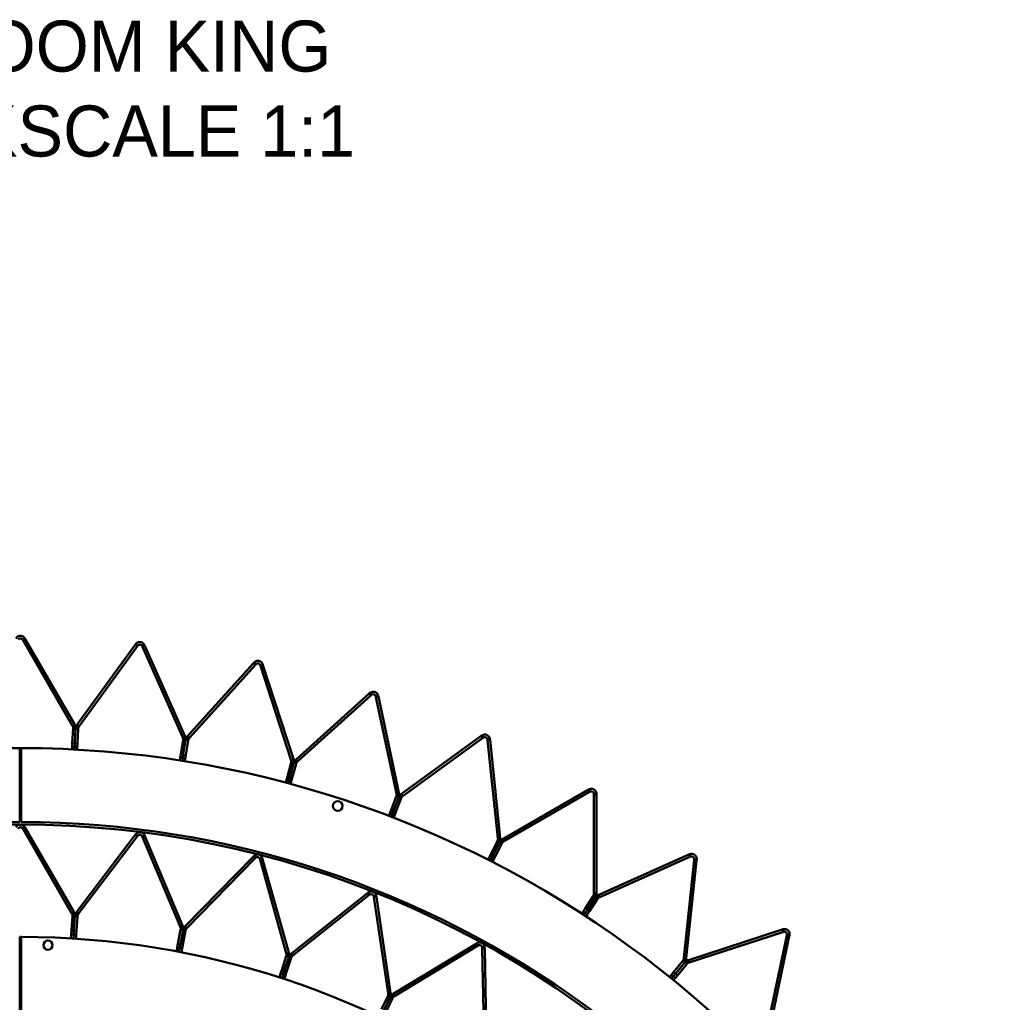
# Model space of a CAD drawing. Header units: millimetres. Extents: x 317 to 1217, y 559 to 3427.
# Tile 17 of 23: x 767 to 1153, y 1314 to 1699. Entities that reach past the tile are written whole.
import ezdxf

# ---------------------------------------------------------------- set-up
doc = ezdxf.new("R2010")
doc.units = ezdxf.units.MM
for name, color, linetype, lineweight in [('Symbol (ISO)', 7, 'Continuous', 25), ('Visible (ISO)', 7, 'Continuous', 50), ('Visible Narrow (ISO)', 7, 'Continuous', 35)]:
    doc.layers.add(name, color=color, linetype=linetype, lineweight=lineweight)
doc.styles.add('Note Text (ISO)', font='tahoma.ttf')

msp = doc.modelspace()

# ---------------------------------------------------------------- linework, layer by layer
at = {"layer": 'Visible (ISO)'}
for p, q in [((768.21, 1456.58), (767.83, 1456.36)), ((767.83, 1456.36), (768, 1456.07)), ((787.29, 1422.67), (768, 1456.07)), ((768.7, 1456.86), (768.21, 1456.58)), ((768.87, 1456.57), (768.7, 1456.86)), ((768.87, 1456.57), (788.15, 1423.17)), ((789.26, 1423.11), (811.93, 1454.31)), ((812.74, 1453.73), (790.07, 1422.53)), ((812.13, 1454.59), (811.93, 1454.31)), ((812.13, 1454.59), (812.58, 1454.26)), ((812.58, 1454.26), (812.94, 1454)), ((812.74, 1453.73), (812.94, 1454)), ((815.06, 1454), (814.66, 1453.82)), ((814.66, 1453.82), (814.8, 1453.51)), ((830.48, 1418.28), (814.8, 1453.51)), ((815.57, 1454.23), (815.06, 1454)), ((815.71, 1453.92), (815.57, 1454.23)), ((815.71, 1453.92), (831.4, 1418.69)), ((832.49, 1418.51), (858.3, 1447.17)), ((858.52, 1447.42), (858.3, 1447.17)), ((858.52, 1447.42), (858.94, 1447.05)), ((858.94, 1447.05), (859.27, 1446.75)), ((859.04, 1446.5), (833.23, 1417.84)), ((859.04, 1446.5), (859.27, 1446.75)), ((861.38, 1446.53), (860.96, 1446.39)), ((860.96, 1446.39), (861.06, 1446.07)), ((872.98, 1409.39), (861.06, 1446.07)), ((861.91, 1446.7), (861.38, 1446.53)), ((862.02, 1446.38), (861.91, 1446.7)), ((862.02, 1446.38), (873.93, 1409.7)), ((903.91, 1435.45), (903.66, 1435.22)), ((903.91, 1435.45), (904.29, 1435.03)), ((875, 1409.42), (903.66, 1435.22)), ((904.33, 1434.48), (875.67, 1408.67)), ((904.29, 1435.03), (904.58, 1434.71)), ((904.33, 1434.48), (904.58, 1434.71)), ((906.66, 1434.26), (906.23, 1434.17)), ((906.23, 1434.17), (906.3, 1433.84)), ((914.32, 1396.12), (906.3, 1433.84)), ((907.21, 1434.38), (906.66, 1434.26)), ((907.28, 1434.05), (907.21, 1434.38)), ((907.28, 1434.05), (915.3, 1396.32)), ((787.29, 1422.67), (787.5, 1422.3)), ((787.32, 1415.82), (787.62, 1421.52)), ((787.88, 1422.52), (787.5, 1422.3)), ((787.63, 1421.75), (787.62, 1421.52)), ((788.07, 1421.73), (787.63, 1421.75)), ((788.36, 1422.8), (787.88, 1422.52)), ((788.63, 1421.7), (788.07, 1421.73)), ((788.36, 1422.8), (788.15, 1423.17)), ((788.62, 1421.46), (788.32, 1415.76)), ((788.32, 1415.76), (788.62, 1421.46)), ((788.62, 1421.46), (788.63, 1421.7)), ((788.63, 1421.7), (788.62, 1421.46)), ((788.63, 1421.7), (789.19, 1421.67)), ((789.26, 1423.11), (789.01, 1422.77)), ((789.01, 1422.77), (789.46, 1422.44)), ((789.19, 1421.67), (789.63, 1421.65)), ((789.62, 1421.41), (789.32, 1415.71)), ((789.46, 1422.44), (789.82, 1422.18)), ((789.62, 1421.41), (789.63, 1421.65)), ((789.82, 1422.18), (790.07, 1422.53)), ((829.8, 1411.46), (830.69, 1417.09)), ((830.48, 1418.28), (830.65, 1417.89)), ((831.06, 1418.07), (830.65, 1417.89)), ((830.73, 1417.33), (830.69, 1417.09)), ((831.16, 1417.26), (830.73, 1417.33)), ((830.79, 1411.3), (831.68, 1416.94)), ((831.68, 1416.94), (830.79, 1411.3)), ((831.57, 1418.3), (831.06, 1418.07)), ((831.72, 1417.17), (831.16, 1417.26)), ((831.57, 1418.3), (831.4, 1418.69)), ((831.72, 1417.17), (831.68, 1416.94)), ((831.68, 1416.94), (831.72, 1417.17)), ((831.72, 1417.17), (832.27, 1417.08)), ((832.67, 1416.78), (831.77, 1411.14)), ((832.49, 1418.51), (832.21, 1418.2)), ((832.21, 1418.2), (832.62, 1417.82)), ((832.27, 1417.08), (832.7, 1417.01)), ((832.62, 1417.82), (832.95, 1417.53)), ((832.67, 1416.78), (832.7, 1417.01)), ((832.95, 1417.53), (833.23, 1417.84)), ((916.33, 1395.93), (947.53, 1418.6)), ((948.12, 1417.79), (916.92, 1395.12)), ((947.81, 1418.79), (947.53, 1418.6)), ((947.81, 1418.79), (948.14, 1418.34)), ((948.12, 1417.79), (948.39, 1417.99)), ((948.14, 1418.34), (948.39, 1417.99)), ((950.41, 1417.33), (949.98, 1417.28)), ((949.98, 1417.28), (950.01, 1416.94)), ((954.04, 1378.59), (950.01, 1416.94)), ((950.97, 1417.39), (950.41, 1417.33)), ((951.01, 1417.05), (950.97, 1417.39)), ((951.01, 1417.05), (955.04, 1378.69)), ((766.72, 1384.86), (766.7, 1413.86)), ((767.24, 1413.86), (767.22, 1384.86)), ((787.19, 1413.36), (787.24, 1414.35)), ((787.24, 1414.35), (787.32, 1415.82)), ((787.24, 1414.35), (788.24, 1414.3)), ((788.24, 1414.3), (788.19, 1413.31)), ((788.24, 1414.3), (788.19, 1413.31)), ((788.32, 1415.76), (788.24, 1414.3)), ((788.24, 1414.3), (788.32, 1415.76)), ((788.24, 1414.3), (789.24, 1414.25)), ((789.19, 1413.26), (789.24, 1414.25)), ((789.32, 1415.71), (789.24, 1414.25)), ((829.41, 1409.03), (829.57, 1410.01)), ((829.57, 1410.01), (829.8, 1411.46)), ((829.57, 1410.01), (830.56, 1409.85)), ((830.56, 1409.85), (830.4, 1408.87)), ((830.56, 1409.85), (830.4, 1408.87)), ((830.56, 1409.85), (830.79, 1411.3)), ((830.79, 1411.3), (830.56, 1409.85)), ((830.56, 1409.85), (831.55, 1409.7)), ((831.39, 1408.71), (831.55, 1409.7)), ((831.77, 1411.14), (831.55, 1409.7)), ((872.98, 1409.39), (873.11, 1408.99)), ((873.13, 1408.42), (873.07, 1408.19)), ((873.53, 1409.13), (873.11, 1408.99)), ((873.55, 1408.31), (873.13, 1408.42)), ((874.06, 1409.3), (873.53, 1409.13)), ((874.06, 1409.3), (873.93, 1409.7)), ((875, 1409.42), (874.69, 1409.13)), ((874.69, 1409.13), (875.06, 1408.72)), ((875.06, 1408.72), (875.36, 1408.39)), ((875.36, 1408.39), (875.67, 1408.67)), ((871.59, 1402.68), (873.07, 1408.19)), ((872.56, 1402.42), (874.03, 1407.94)), ((874.03, 1407.94), (872.56, 1402.42)), ((875, 1407.68), (873.52, 1402.16)), ((874.09, 1408.16), (873.55, 1408.31)), ((874.09, 1408.16), (874.03, 1407.94)), ((874.03, 1407.94), (874.09, 1408.16)), ((874.09, 1408.16), (874.63, 1408.02)), ((874.63, 1408.02), (875.06, 1407.9)), ((875, 1407.68), (875.06, 1407.9)), ((870.95, 1400.31), (871.21, 1401.27)), ((871.21, 1401.27), (871.59, 1402.68)), ((871.21, 1401.27), (872.18, 1401.01)), ((872.18, 1401.01), (871.92, 1400.05)), ((872.18, 1401.01), (871.92, 1400.05)), ((872.18, 1401.01), (872.56, 1402.42)), ((872.56, 1402.42), (872.18, 1401.01)), ((872.18, 1401.01), (873.14, 1400.75)), ((872.88, 1399.79), (873.14, 1400.75)), ((873.52, 1402.16), (873.14, 1400.75)), ((956.03, 1378.19), (989.42, 1397.47)), ((989.72, 1397.64), (989.42, 1397.47)), ((989.72, 1397.64), (990, 1397.16)), ((989.92, 1396.61), (990.22, 1396.78)), ((990, 1397.16), (990.22, 1396.78)), ((912.23, 1389.59), (914.28, 1394.91)), ((913.17, 1389.23), (915.21, 1394.56)), ((915.21, 1394.56), (913.17, 1389.23)), ((916.15, 1394.2), (914.1, 1388.87)), ((914.36, 1395.13), (914.28, 1394.91)), ((914.32, 1396.12), (914.41, 1395.7)), ((914.77, 1394.98), (914.36, 1395.13)), ((914.84, 1395.79), (914.41, 1395.7)), ((915.3, 1394.78), (914.77, 1394.98)), ((915.39, 1395.91), (914.84, 1395.79)), ((915.3, 1394.78), (915.21, 1394.56)), ((915.21, 1394.56), (915.3, 1394.78)), ((915.39, 1395.91), (915.3, 1396.32)), ((915.3, 1394.78), (915.82, 1394.57)), ((915.82, 1394.57), (916.23, 1394.42)), ((916.33, 1395.93), (915.99, 1395.68)), ((915.99, 1395.68), (916.32, 1395.22)), ((916.15, 1394.2), (916.23, 1394.42)), ((916.32, 1395.22), (916.58, 1394.87)), ((916.58, 1394.87), (916.92, 1395.12)), ((989.92, 1396.61), (956.53, 1377.32)), ((992.16, 1395.91), (991.72, 1395.91)), ((991.72, 1395.91), (991.72, 1395.57)), ((991.72, 1357.01), (991.72, 1395.57)), ((992.72, 1395.91), (992.16, 1395.91)), ((992.72, 1395.57), (992.72, 1395.91)), ((992.72, 1395.57), (992.72, 1357.01)), ((911.71, 1388.22), (912.23, 1389.59)), ((912.64, 1387.86), (913.17, 1389.23)), ((913.17, 1389.23), (912.64, 1387.86)), ((911.35, 1387.29), (911.71, 1388.22)), ((911.71, 1388.22), (912.64, 1387.86)), ((912.64, 1387.86), (912.29, 1386.93)), ((912.64, 1387.86), (912.29, 1386.93)), ((912.64, 1387.86), (913.58, 1387.5)), ((913.22, 1386.57), (913.58, 1387.5)), ((914.1, 1388.87), (913.58, 1387.5)), ((768.21, 1382.58), (767.83, 1382.36)), ((767.83, 1382.36), (768, 1382.07)), ((787.02, 1349.13), (768, 1382.07)), ((768.7, 1382.86), (768.21, 1382.58)), ((768.87, 1382.57), (768.7, 1382.86)), ((768.87, 1382.57), (787.89, 1349.63)), ((788.99, 1349.56), (811.98, 1379.86)), ((812.78, 1379.25), (789.78, 1348.96)), ((812.19, 1380.13), (811.98, 1379.86)), ((812.19, 1380.13), (812.63, 1379.79)), ((812.63, 1379.79), (812.98, 1379.52)), ((812.78, 1379.25), (812.98, 1379.52)), ((815.11, 1379.48), (814.7, 1379.31)), ((814.7, 1379.31), (814.83, 1378.99)), ((829.57, 1343.93), (814.83, 1378.99)), ((815.62, 1379.69), (815.11, 1379.48)), ((815.76, 1379.38), (815.62, 1379.69)), ((815.76, 1379.38), (830.49, 1344.32)), ((953.98, 1377.61), (953.88, 1377.4)), ((954.38, 1377.41), (953.98, 1377.61)), ((954.04, 1378.59), (954.09, 1378.17)), ((954.53, 1378.21), (954.09, 1378.17)), ((955.08, 1378.27), (954.53, 1378.21)), ((955.08, 1378.27), (955.04, 1378.69)), ((956.03, 1378.19), (955.66, 1377.98)), ((955.66, 1377.98), (955.94, 1377.49)), ((955.94, 1377.49), (956.16, 1377.11)), ((951.29, 1372.31), (953.88, 1377.4)), ((952.18, 1371.86), (954.77, 1376.94)), ((954.77, 1376.94), (952.18, 1371.86)), ((955.66, 1376.49), (953.07, 1371.4)), ((954.88, 1377.15), (954.38, 1377.41)), ((954.88, 1377.15), (954.77, 1376.94)), ((954.77, 1376.94), (954.88, 1377.15)), ((954.88, 1377.15), (955.37, 1376.9)), ((955.37, 1376.9), (955.77, 1376.7)), ((955.66, 1376.49), (955.77, 1376.7)), ((956.16, 1377.11), (956.53, 1377.32)), ((831.58, 1344.11), (858.19, 1371.29)), ((858.9, 1370.59), (832.29, 1343.41)), ((858.42, 1371.53), (858.19, 1371.29)), ((858.42, 1371.53), (858.82, 1371.14)), ((858.82, 1371.14), (859.14, 1370.83)), ((858.9, 1370.59), (859.14, 1370.83)), ((861.24, 1370.52), (860.82, 1370.4)), ((860.82, 1370.4), (860.91, 1370.07)), ((871.14, 1333.44), (860.91, 1370.07)), ((861.78, 1370.67), (861.24, 1370.52)), ((861.87, 1370.34), (861.78, 1370.67)), ((861.87, 1370.34), (872.1, 1333.71)), ((950.17, 1370.12), (950.62, 1371.01)), ((950.62, 1371.01), (951.29, 1372.31)), ((950.62, 1371.01), (951.51, 1370.55)), ((951.51, 1370.55), (951.06, 1369.67)), ((951.51, 1370.55), (951.06, 1369.67)), ((951.51, 1370.55), (952.18, 1371.86)), ((952.18, 1371.86), (951.51, 1370.55)), ((951.51, 1370.55), (952.4, 1370.1)), ((951.95, 1369.21), (952.4, 1370.1)), ((953.07, 1371.4), (952.4, 1370.1)), ((993.65, 1356.4), (1028.88, 1372.09)), ((1029.29, 1371.18), (994.05, 1355.49)), ((1026.93, 1331.6), (1030.96, 1369.96)), ((1031.96, 1369.85), (1027.92, 1331.5)), ((1029.19, 1372.23), (1028.88, 1372.09)), ((1029.19, 1372.23), (1029.42, 1371.72)), ((1029.29, 1371.18), (1029.59, 1371.31)), ((1029.42, 1371.72), (1029.59, 1371.31)), ((1031, 1370.3), (1030.96, 1369.96)), ((1031.43, 1370.25), (1031, 1370.3)), ((1031.99, 1370.19), (1031.43, 1370.25)), ((1031.96, 1369.85), (1031.99, 1370.19)), ((873.15, 1333.37), (902.95, 1356.99)), ((903.57, 1356.21), (873.77, 1332.58)), ((903.22, 1357.2), (902.95, 1356.99)), ((903.22, 1357.2), (903.57, 1356.76)), ((903.57, 1356.76), (903.84, 1356.42)), ((903.57, 1356.21), (903.84, 1356.42)), ((905.89, 1355.85), (905.45, 1355.78)), ((905.45, 1355.78), (905.5, 1355.44)), ((911.06, 1317.82), (905.5, 1355.44)), ((906.44, 1355.93), (905.89, 1355.85)), ((906.49, 1355.59), (906.44, 1355.93)), ((906.49, 1355.59), (912.05, 1317.97)), ((988.32, 1351.05), (991.43, 1355.84)), ((989.16, 1350.51), (992.27, 1355.29)), ((992.27, 1355.29), (989.16, 1350.51)), ((993.11, 1354.75), (990, 1349.96)), ((991.56, 1356.04), (991.43, 1355.84)), ((991.93, 1355.8), (991.56, 1356.04)), ((991.72, 1357.01), (991.72, 1356.58)), ((992.16, 1356.58), (991.72, 1356.58)), ((992.4, 1355.49), (991.93, 1355.8)), ((992.72, 1356.58), (992.16, 1356.58)), ((992.4, 1355.49), (992.27, 1355.29)), ((992.27, 1355.29), (992.4, 1355.49)), ((992.4, 1355.49), (992.86, 1355.19)), ((992.72, 1356.58), (992.72, 1357.01)), ((992.86, 1355.19), (993.23, 1354.95)), ((993.11, 1354.75), (993.23, 1354.95)), ((993.65, 1356.4), (993.26, 1356.23)), ((993.26, 1356.23), (993.49, 1355.72)), ((993.49, 1355.72), (993.67, 1355.32)), ((993.67, 1355.32), (994.05, 1355.49)), ((987.52, 1349.82), (988.32, 1351.05)), ((988.36, 1349.28), (989.16, 1350.51)), ((989.16, 1350.51), (988.36, 1349.28)), ((786.98, 1342.31), (787.34, 1348.02)), ((787.02, 1349.13), (787.22, 1348.79)), ((787.6, 1349.01), (787.22, 1348.79)), ((787.35, 1348.23), (787.34, 1348.02)), ((787.79, 1348.2), (787.35, 1348.23)), ((788.08, 1349.29), (787.6, 1349.01)), ((788.35, 1348.17), (787.79, 1348.2)), ((788.08, 1349.29), (787.89, 1349.63)), ((788.33, 1347.96), (787.97, 1342.25)), ((787.97, 1342.25), (788.33, 1347.96)), ((788.33, 1347.96), (788.35, 1348.17)), ((788.35, 1348.17), (788.33, 1347.96)), ((788.35, 1348.17), (788.91, 1348.13)), ((788.99, 1349.56), (788.75, 1349.25)), ((788.75, 1349.25), (789.2, 1348.91)), ((788.91, 1348.13), (789.34, 1348.1)), ((789.33, 1347.89), (788.97, 1342.18)), ((789.2, 1348.91), (789.55, 1348.65)), ((789.33, 1347.89), (789.34, 1348.1)), ((789.55, 1348.65), (789.78, 1348.96)), ((986.98, 1348.99), (987.52, 1349.82)), ((987.52, 1349.82), (988.36, 1349.28)), ((988.36, 1349.28), (987.82, 1348.45)), ((988.36, 1349.28), (987.82, 1348.45)), ((988.36, 1349.28), (989.2, 1348.74)), ((988.66, 1347.9), (989.2, 1348.74)), ((990, 1349.96), (989.2, 1348.74)), ((828.67, 1337.17), (829.74, 1342.79)), ((829.57, 1343.93), (829.72, 1343.57)), ((830.13, 1343.74), (829.72, 1343.57)), ((829.78, 1343), (829.74, 1342.79)), ((830.22, 1342.91), (829.78, 1343)), ((830.65, 1343.96), (830.13, 1343.74)), ((830.77, 1342.81), (830.22, 1342.91)), ((830.65, 1343.96), (830.49, 1344.32)), ((830.77, 1342.81), (830.73, 1342.6)), ((830.73, 1342.6), (830.77, 1342.81)), ((830.77, 1342.81), (831.32, 1342.7)), ((831.58, 1344.11), (831.3, 1343.83)), ((831.3, 1343.83), (831.7, 1343.44)), ((831.7, 1343.44), (832.02, 1343.13)), ((832.02, 1343.13), (832.29, 1343.41)), ((1065.79, 1342.82), (1065.46, 1342.72)), ((1065.79, 1342.82), (1065.96, 1342.29)), ((766.72, 1310.86), (766.69, 1339.86)), ((767.24, 1339.86), (767.22, 1310.86)), ((786.78, 1339.27), (786.88, 1340.85)), ((786.88, 1340.85), (786.98, 1342.31)), ((786.88, 1340.85), (787.88, 1340.79)), ((787.88, 1340.79), (787.78, 1339.21)), ((787.88, 1340.79), (787.78, 1339.21)), ((787.97, 1342.25), (787.88, 1340.79)), ((787.88, 1340.79), (787.97, 1342.25)), ((787.88, 1340.79), (788.88, 1340.72)), ((788.78, 1339.15), (788.88, 1340.72)), ((788.97, 1342.18), (788.88, 1340.72)), ((829.65, 1336.98), (830.73, 1342.6)), ((830.73, 1342.6), (829.65, 1336.98)), ((831.71, 1342.41), (830.64, 1336.79)), ((831.32, 1342.7), (831.75, 1342.62)), ((831.71, 1342.41), (831.75, 1342.62)), ((1028.79, 1330.8), (1065.46, 1342.72)), ((1065.77, 1341.77), (1029.09, 1329.85)), ((1059.29, 1302.66), (1067.31, 1340.38)), ((1068.29, 1340.17), (1060.27, 1302.45)), ((1065.77, 1341.77), (1066.09, 1341.87)), ((1065.96, 1342.29), (1066.09, 1341.87)), ((1067.38, 1340.71), (1067.31, 1340.38)), ((1067.81, 1340.62), (1067.38, 1340.71)), ((1068.36, 1340.51), (1067.81, 1340.62)), ((1068.29, 1340.17), (1068.36, 1340.51)), ((828.1, 1334.18), (828.4, 1335.73)), ((828.4, 1335.73), (828.67, 1337.17)), ((828.4, 1335.73), (829.38, 1335.54)), ((829.38, 1335.54), (829.08, 1333.99)), ((829.38, 1335.54), (829.08, 1333.99)), ((829.38, 1335.54), (829.65, 1336.98)), ((829.65, 1336.98), (829.38, 1335.54)), ((829.38, 1335.54), (830.36, 1335.36)), ((830.07, 1333.8), (830.36, 1335.36)), ((830.64, 1336.79), (830.36, 1335.36)), ((913.04, 1317.5), (945.57, 1337.2)), ((946.09, 1336.34), (913.56, 1316.64)), ((945.87, 1337.38), (945.57, 1337.2)), ((945.87, 1337.38), (946.16, 1336.9)), ((946.09, 1336.34), (946.38, 1336.52)), ((946.16, 1336.9), (946.38, 1336.52)), ((948.34, 1335.7), (947.9, 1335.69)), ((947.9, 1335.69), (947.91, 1335.34)), ((948.71, 1297.32), (947.91, 1335.34)), ((948.9, 1335.71), (948.34, 1335.7)), ((948.91, 1335.37), (948.9, 1335.71)), ((948.91, 1335.37), (949.71, 1297.34)), ((869.4, 1326.84), (871.16, 1332.28)), ((870.35, 1326.53), (872.12, 1331.97)), ((872.12, 1331.97), (870.35, 1326.53)), ((871.14, 1333.44), (871.24, 1333.06)), ((871.23, 1332.48), (871.16, 1332.28)), ((871.65, 1332.35), (871.23, 1332.48)), ((871.67, 1333.18), (871.24, 1333.06)), ((873.07, 1331.67), (871.3, 1326.22)), ((872.18, 1332.18), (871.65, 1332.35)), ((872.2, 1333.33), (871.67, 1333.18)), ((872.2, 1333.33), (872.1, 1333.71)), ((872.18, 1332.18), (872.12, 1331.97)), ((872.12, 1331.97), (872.18, 1332.18)), ((872.18, 1332.18), (872.71, 1332)), ((872.71, 1332), (873.13, 1331.87)), ((873.15, 1333.37), (872.84, 1333.12)), ((872.84, 1333.12), (873.19, 1332.69)), ((873.07, 1331.67), (873.13, 1331.87)), ((873.19, 1332.69), (873.46, 1332.34)), ((873.46, 1332.34), (873.77, 1332.58)), ((1026.93, 1331.6), (1026.89, 1331.18)), ((1027.32, 1331.14), (1026.89, 1331.18)), ((1027.88, 1331.08), (1027.92, 1331.5)), ((1022.93, 1326.04), (1026.52, 1330.47)), ((1023.7, 1325.41), (1027.3, 1329.84)), ((1027.3, 1329.84), (1023.7, 1325.41)), ((1028.07, 1329.21), (1024.48, 1324.78)), ((1026.67, 1330.66), (1026.52, 1330.47)), ((1027.01, 1330.38), (1026.67, 1330.66)), ((1027.44, 1330.03), (1027.01, 1330.38)), ((1027.44, 1330.03), (1027.3, 1329.84)), ((1027.3, 1329.84), (1027.44, 1330.03)), ((1027.88, 1331.08), (1027.32, 1331.14)), ((1027.44, 1330.03), (1027.88, 1329.67)), ((1027.88, 1329.67), (1028.22, 1329.4)), ((1028.07, 1329.21), (1028.22, 1329.4)), ((1028.79, 1330.8), (1028.38, 1330.67)), ((1028.38, 1330.67), (1028.55, 1330.14)), ((1028.55, 1330.14), (1028.69, 1329.72)), ((1028.69, 1329.72), (1029.09, 1329.85)), ((868.46, 1323.95), (868.94, 1325.45)), ((868.94, 1325.45), (869.4, 1326.84)), ((868.94, 1325.45), (869.89, 1325.14)), ((869.89, 1325.14), (869.41, 1323.64)), ((869.89, 1325.14), (869.41, 1323.64)), ((869.89, 1325.14), (870.35, 1326.53)), ((870.35, 1326.53), (869.89, 1325.14)), ((869.89, 1325.14), (870.85, 1324.83)), ((870.36, 1323.33), (870.85, 1324.83)), ((871.3, 1326.22), (870.85, 1324.83)), ((1021.38, 1324.13), (1022.01, 1324.9)), ((1022.01, 1324.9), (1022.93, 1326.04)), ((1022.01, 1324.9), (1022.78, 1324.27)), ((1022.78, 1324.27), (1022.16, 1323.5)), ((1022.78, 1324.27), (1022.16, 1323.5)), ((1022.78, 1324.27), (1023.7, 1325.41)), ((1023.7, 1325.41), (1022.78, 1324.27)), ((1022.78, 1324.27), (1023.56, 1323.64)), ((1022.93, 1322.87), (1023.56, 1323.64)), ((1024.48, 1324.78), (1023.56, 1323.64)), ((908.5, 1311.49), (910.94, 1316.67)), ((909.41, 1311.07), (911.85, 1316.24)), ((911.85, 1316.24), (909.41, 1311.07)), ((912.75, 1315.82), (910.31, 1310.64)), ((911.03, 1316.86), (910.94, 1316.67)), ((911.43, 1316.67), (911.03, 1316.86)), ((911.06, 1317.82), (911.11, 1317.43)), ((911.55, 1317.5), (911.11, 1317.43)), ((911.93, 1316.44), (911.43, 1316.67)), ((912.1, 1317.58), (911.55, 1317.5)), ((911.93, 1316.44), (911.85, 1316.24)), ((911.85, 1316.24), (911.93, 1316.44)), ((911.93, 1316.44), (912.44, 1316.2)), ((912.1, 1317.58), (912.05, 1317.97)), ((912.44, 1316.2), (912.84, 1316.01)), ((913.04, 1317.5), (912.71, 1317.29)), ((912.71, 1317.29), (913, 1316.82)), ((912.75, 1315.82), (912.84, 1316.01)), ((913, 1316.82), (913.23, 1316.44)), ((913.23, 1316.44), (913.56, 1316.64))]:
    msp.add_line(p, q, dxfattribs=at)
for centre, radius in [((891.35, 1391.16), 1.9), ((766.97, 1008.36), 375.5), ((777.77, 1336.61), 1.8)]:
    msp.add_circle(centre, radius, dxfattribs=at)
for centre, radius, start, end in [((766.97, 1008.36), 405.5, 90.038, 161.962), ((766.97, 1008.36), 405.5, 89.962, 90.038), ((766.97, 1008.36), 405.5, 18.038, 89.962), ((766.97, 1398.86), 4.16, 86.3926, 93.6074), ((766.97, 1398.86), 3.69, 85.927, 94.073), ((766.97, 1398.86), 2, 82.5127, 97.4873), ((766.97, 1398.86), 1.7, 81.1885, 98.8115), ((766.97, 1398.86), 1.7, 261.2646, 278.7354), ((766.97, 1398.86), 2, 262.5888, 277.4112), ((766.97, 1398.86), 3.69, 266.0031, 273.9969), ((766.97, 1398.86), 4.16, 266.4687, 273.5313), ((766.97, 1008.36), 376.5, 90.038, 161.962), ((766.97, 1008.36), 376.5, 18.038, 89.962), ((766.97, 1008.36), 331.5, 89.9526, 90.0474), ((766.97, 1008.36), 331.5, 18.0474, 89.9526), ((766.97, 1324.86), 4.16, 86.352, 93.648), ((766.97, 1324.86), 3.68, 85.8822, 94.1178), ((766.97, 1324.86), 2, 82.4377, 97.5623), ((766.97, 1324.86), 1.7, 81.1017, 98.8983), ((766.97, 1324.86), 1.7, 261.1964, 278.8036), ((766.97, 1324.86), 2, 262.5324, 277.4676), ((766.97, 1324.86), 3.68, 265.9769, 274.0231), ((766.97, 1324.86), 4.16, 266.4467, 273.5533)]:
    msp.add_arc(centre, radius, start, end, dxfattribs=at)
for points, knots in [([(765.24, 1456.86), (765.43, 1457.21), (765.85, 1457.63), (766.43, 1457.79), (766.97, 1457.94), (767.61, 1457.83), (768.05, 1457.54), (768.36, 1457.35), (768.57, 1457.09), (768.7, 1456.86)], [1.110722, 1.110722, 1.110722, 1.110722, 1.765936, 1.765936, 1.765936, 2.391441, 2.391441, 2.391441, 2.818928, 2.818928, 2.818928, 2.818928]), ([(767.83, 1456.36), (767.72, 1456.57), (767.43, 1456.82), (767.08, 1456.86), (766.72, 1456.9), (766.36, 1456.71), (766.19, 1456.49), (766.15, 1456.45), (766.13, 1456.41), (766.1, 1456.36)], [-2.818928, -2.818928, -2.818928, -2.818928, -2.042925, -2.042925, -2.042925, -1.265434, -1.265434, -1.265434, -1.110722, -1.110722, -1.110722, -1.110722]), ([(812.13, 1454.59), (812.36, 1454.91), (812.82, 1455.28), (813.41, 1455.38), (813.97, 1455.48), (814.59, 1455.3), (815, 1454.97), (815.28, 1454.74), (815.47, 1454.46), (815.57, 1454.23)], [1.110722, 1.110722, 1.110722, 1.110722, 1.765936, 1.765936, 1.765936, 2.391441, 2.391441, 2.391441, 2.818928, 2.818928, 2.818928, 2.818928]), ([(814.66, 1453.82), (814.56, 1454.04), (814.31, 1454.31), (813.96, 1454.39), (813.61, 1454.47), (813.23, 1454.31), (813.03, 1454.12), (813, 1454.08), (812.96, 1454.04), (812.94, 1454)], [-2.818928, -2.818928, -2.818928, -2.818928, -2.042925, -2.042925, -2.042925, -1.265434, -1.265434, -1.265434, -1.110722, -1.110722, -1.110722, -1.110722]), ([(858.52, 1447.42), (858.79, 1447.72), (859.28, 1448.04), (859.88, 1448.08), (860.44, 1448.12), (861.05, 1447.87), (861.42, 1447.5), (861.68, 1447.25), (861.83, 1446.95), (861.91, 1446.7)], [1.110722, 1.110722, 1.110722, 1.110722, 1.765936, 1.765936, 1.765936, 2.391441, 2.391441, 2.391441, 2.818928, 2.818928, 2.818928, 2.818928]), ([(860.96, 1446.39), (860.89, 1446.62), (860.66, 1446.92), (860.32, 1447.04), (859.98, 1447.15), (859.59, 1447.03), (859.38, 1446.86), (859.33, 1446.83), (859.3, 1446.79), (859.27, 1446.75)], [-2.818928, -2.818928, -2.818928, -2.818928, -2.042925, -2.042925, -2.042925, -1.265434, -1.265434, -1.265434, -1.110722, -1.110722, -1.110722, -1.110722]), ([(903.91, 1435.45), (904.21, 1435.72), (904.74, 1435.98), (905.33, 1435.96), (905.9, 1435.94), (906.47, 1435.63), (906.81, 1435.22), (907.03, 1434.94), (907.16, 1434.63), (907.21, 1434.38)], [1.110722, 1.110722, 1.110722, 1.110722, 1.765936, 1.765936, 1.765936, 2.391441, 2.391441, 2.391441, 2.818928, 2.818928, 2.818928, 2.818928]), ([(906.23, 1434.17), (906.18, 1434.4), (905.99, 1434.73), (905.66, 1434.87), (905.34, 1435.02), (904.94, 1434.95), (904.7, 1434.8), (904.66, 1434.77), (904.62, 1434.74), (904.58, 1434.71)], [-2.818928, -2.818928, -2.818928, -2.818928, -2.042925, -2.042925, -2.042925, -1.265434, -1.265434, -1.265434, -1.110722, -1.110722, -1.110722, -1.110722]), ([(947.81, 1418.79), (948.13, 1419.03), (948.68, 1419.24), (949.27, 1419.16), (949.83, 1419.07), (950.37, 1418.71), (950.66, 1418.27), (950.86, 1417.97), (950.94, 1417.64), (950.97, 1417.39)], [1.110722, 1.110722, 1.110722, 1.110722, 1.765936, 1.765936, 1.765936, 2.391441, 2.391441, 2.391441, 2.818928, 2.818928, 2.818928, 2.818928]), ([(949.98, 1417.28), (949.95, 1417.52), (949.8, 1417.86), (949.49, 1418.04), (949.18, 1418.22), (948.77, 1418.19), (948.52, 1418.07), (948.48, 1418.04), (948.43, 1418.01), (948.39, 1417.99)], [-2.818928, -2.818928, -2.818928, -2.818928, -2.042925, -2.042925, -2.042925, -1.265434, -1.265434, -1.265434, -1.110722, -1.110722, -1.110722, -1.110722]), ([(989.72, 1397.64), (990.06, 1397.84), (990.63, 1398), (991.21, 1397.85), (991.76, 1397.71), (992.26, 1397.29), (992.5, 1396.82), (992.66, 1396.5), (992.72, 1396.17), (992.72, 1395.91)], [1.110722, 1.110722, 1.110722, 1.110722, 1.765936, 1.765936, 1.765936, 2.391441, 2.391441, 2.391441, 2.818928, 2.818928, 2.818928, 2.818928]), ([(991.72, 1395.91), (991.72, 1396.15), (991.6, 1396.51), (991.31, 1396.72), (991.02, 1396.93), (990.61, 1396.94), (990.36, 1396.84), (990.3, 1396.82), (990.26, 1396.8), (990.22, 1396.78)], [-2.818928, -2.818928, -2.818928, -2.818928, -2.042925, -2.042925, -2.042925, -1.265434, -1.265434, -1.265434, -1.110722, -1.110722, -1.110722, -1.110722]), ([(765.24, 1382.86), (765.43, 1383.21), (765.85, 1383.63), (766.43, 1383.79), (766.97, 1383.94), (767.61, 1383.83), (768.05, 1383.54), (768.36, 1383.35), (768.57, 1383.09), (768.7, 1382.86)], [1.106512, 1.106512, 1.106512, 1.106512, 1.761726, 1.761726, 1.761726, 2.387231, 2.387231, 2.387231, 2.814719, 2.814719, 2.814719, 2.814719]), ([(767.83, 1382.36), (767.72, 1382.57), (767.43, 1382.82), (767.08, 1382.86), (766.72, 1382.9), (766.36, 1382.71), (766.19, 1382.49), (766.15, 1382.45), (766.13, 1382.41), (766.1, 1382.36)], [-2.814719, -2.814719, -2.814719, -2.814719, -2.038715, -2.038715, -2.038715, -1.261225, -1.261225, -1.261225, -1.106512, -1.106512, -1.106512, -1.106512]), ([(812.19, 1380.13), (812.43, 1380.45), (812.9, 1380.81), (813.48, 1380.9), (814.04, 1380.98), (814.67, 1380.79), (815.07, 1380.45), (815.34, 1380.22), (815.52, 1379.93), (815.62, 1379.69)], [1.106512, 1.106512, 1.106512, 1.106512, 1.761726, 1.761726, 1.761726, 2.387231, 2.387231, 2.387231, 2.814719, 2.814719, 2.814719, 2.814719]), ([(814.7, 1379.31), (814.61, 1379.52), (814.36, 1379.81), (814.01, 1379.89), (813.66, 1379.98), (813.28, 1379.83), (813.08, 1379.64), (813.05, 1379.6), (813.01, 1379.56), (812.98, 1379.52)], [-2.814719, -2.814719, -2.814719, -2.814719, -2.038715, -2.038715, -2.038715, -1.261225, -1.261225, -1.261225, -1.106512, -1.106512, -1.106512, -1.106512]), ([(858.42, 1371.53), (858.7, 1371.81), (859.21, 1372.12), (859.81, 1372.13), (860.37, 1372.14), (860.97, 1371.87), (861.32, 1371.49), (861.57, 1371.22), (861.71, 1370.92), (861.78, 1370.67)], [1.106512, 1.106512, 1.106512, 1.106512, 1.761726, 1.761726, 1.761726, 2.387231, 2.387231, 2.387231, 2.814719, 2.814719, 2.814719, 2.814719]), ([(860.82, 1370.4), (860.75, 1370.63), (860.54, 1370.94), (860.21, 1371.07), (859.87, 1371.19), (859.47, 1371.1), (859.25, 1370.93), (859.21, 1370.9), (859.17, 1370.86), (859.14, 1370.83)], [-2.814719, -2.814719, -2.814719, -2.814719, -2.038715, -2.038715, -2.038715, -1.261225, -1.261225, -1.261225, -1.106512, -1.106512, -1.106512, -1.106512]), ([(1029.19, 1372.23), (1029.55, 1372.39), (1030.14, 1372.48), (1030.69, 1372.28), (1031.23, 1372.08), (1031.68, 1371.61), (1031.87, 1371.12), (1032, 1370.78), (1032.02, 1370.45), (1031.99, 1370.19)], [1.110722, 1.110722, 1.110722, 1.110722, 1.765936, 1.765936, 1.765936, 2.391441, 2.391441, 2.391441, 2.818928, 2.818928, 2.818928, 2.818928]), ([(1031, 1370.3), (1031.02, 1370.53), (1030.94, 1370.9), (1030.67, 1371.14), (1030.41, 1371.38), (1030, 1371.44), (1029.74, 1371.36), (1029.69, 1371.35), (1029.64, 1371.33), (1029.59, 1371.31)], [-2.818928, -2.818928, -2.818928, -2.818928, -2.042925, -2.042925, -2.042925, -1.265434, -1.265434, -1.265434, -1.110722, -1.110722, -1.110722, -1.110722]), ([(903.22, 1357.2), (903.53, 1357.45), (904.08, 1357.69), (904.67, 1357.63), (905.23, 1357.57), (905.79, 1357.23), (906.09, 1356.8), (906.3, 1356.5), (906.4, 1356.19), (906.44, 1355.93)], [1.106512, 1.106512, 1.106512, 1.106512, 1.761726, 1.761726, 1.761726, 2.387231, 2.387231, 2.387231, 2.814719, 2.814719, 2.814719, 2.814719]), ([(905.45, 1355.78), (905.42, 1356.02), (905.25, 1356.35), (904.93, 1356.52), (904.61, 1356.69), (904.21, 1356.64), (903.97, 1356.51), (903.92, 1356.48), (903.88, 1356.45), (903.84, 1356.42)], [-2.814719, -2.814719, -2.814719, -2.814719, -2.038715, -2.038715, -2.038715, -1.261225, -1.261225, -1.261225, -1.106512, -1.106512, -1.106512, -1.106512]), ([(1065.79, 1342.82), (1066.16, 1342.95), (1066.76, 1342.98), (1067.29, 1342.72), (1067.8, 1342.46), (1068.2, 1341.95), (1068.33, 1341.44), (1068.43, 1341.09), (1068.41, 1340.76), (1068.36, 1340.51)], [1.110722, 1.110722, 1.110722, 1.110722, 1.765936, 1.765936, 1.765936, 2.391441, 2.391441, 2.391441, 2.818928, 2.818928, 2.818928, 2.818928]), ([(1067.38, 1340.71), (1067.43, 1340.94), (1067.39, 1341.32), (1067.15, 1341.59), (1066.91, 1341.86), (1066.52, 1341.95), (1066.24, 1341.91), (1066.19, 1341.9), (1066.14, 1341.89), (1066.09, 1341.87)], [-2.818928, -2.818928, -2.818928, -2.818928, -2.042925, -2.042925, -2.042925, -1.265434, -1.265434, -1.265434, -1.110722, -1.110722, -1.110722, -1.110722]), ([(945.87, 1337.38), (946.21, 1337.58), (946.78, 1337.75), (947.36, 1337.61), (947.91, 1337.48), (948.41, 1337.08), (948.66, 1336.61), (948.83, 1336.3), (948.9, 1335.97), (948.9, 1335.71)], [1.106512, 1.106512, 1.106512, 1.106512, 1.761726, 1.761726, 1.761726, 2.387231, 2.387231, 2.387231, 2.814719, 2.814719, 2.814719, 2.814719]), ([(947.9, 1335.69), (947.9, 1335.92), (947.77, 1336.28), (947.48, 1336.48), (947.18, 1336.69), (946.78, 1336.69), (946.52, 1336.59), (946.47, 1336.57), (946.42, 1336.54), (946.38, 1336.52)], [-2.814719, -2.814719, -2.814719, -2.814719, -2.038715, -2.038715, -2.038715, -1.261225, -1.261225, -1.261225, -1.106512, -1.106512, -1.106512, -1.106512])]:
    msp.add_open_spline(points, degree=3, knots=knots, dxfattribs=at)
for points in [[(787.63, 1421.75), (787.64, 1421.93), (787.6, 1422.13), (787.5, 1422.3)], [(788.36, 1422.8), (788.57, 1422.45), (788.65, 1422.05), (788.63, 1421.7)], [(788.63, 1421.7), (788.65, 1422.05), (788.77, 1422.44), (789.01, 1422.77)], [(789.82, 1422.18), (789.7, 1422.02), (789.64, 1421.82), (789.63, 1421.65)], [(830.73, 1417.33), (830.76, 1417.5), (830.74, 1417.7), (830.65, 1417.89)], [(831.57, 1418.3), (831.74, 1417.92), (831.77, 1417.52), (831.72, 1417.17)], [(831.72, 1417.17), (831.77, 1417.52), (831.93, 1417.89), (832.21, 1418.2)], [(832.95, 1417.53), (832.81, 1417.37), (832.73, 1417.19), (832.7, 1417.01)], [(873.13, 1408.42), (873.17, 1408.59), (873.18, 1408.79), (873.11, 1408.99)], [(874.06, 1409.3), (874.19, 1408.91), (874.19, 1408.51), (874.09, 1408.16)], [(874.09, 1408.16), (874.19, 1408.51), (874.38, 1408.86), (874.69, 1409.13)], [(875.36, 1408.39), (875.2, 1408.25), (875.11, 1408.08), (875.06, 1407.9)], [(914.36, 1395.13), (914.43, 1395.3), (914.45, 1395.5), (914.41, 1395.7)], [(915.39, 1395.91), (915.47, 1395.51), (915.42, 1395.11), (915.3, 1394.78)], [(915.3, 1394.78), (915.42, 1395.11), (915.66, 1395.44), (915.99, 1395.68)], [(916.58, 1394.87), (916.41, 1394.75), (916.29, 1394.58), (916.23, 1394.42)], [(953.98, 1377.61), (954.07, 1377.77), (954.11, 1377.96), (954.09, 1378.17)], [(955.08, 1378.27), (955.13, 1377.86), (955.04, 1377.47), (954.88, 1377.15)], [(954.88, 1377.15), (955.04, 1377.47), (955.3, 1377.77), (955.66, 1377.98)], [(956.16, 1377.11), (955.98, 1377.01), (955.85, 1376.86), (955.77, 1376.7)], [(991.56, 1356.04), (991.65, 1356.19), (991.72, 1356.38), (991.72, 1356.58)], [(992.72, 1356.58), (992.72, 1356.17), (992.59, 1355.79), (992.4, 1355.49)], [(992.4, 1355.49), (992.59, 1355.79), (992.88, 1356.06), (993.26, 1356.23)], [(993.67, 1355.32), (993.48, 1355.23), (993.33, 1355.1), (993.23, 1354.95)], [(787.35, 1348.23), (787.36, 1348.41), (787.32, 1348.61), (787.22, 1348.79)], [(788.08, 1349.29), (788.29, 1348.93), (788.37, 1348.53), (788.35, 1348.17)], [(788.35, 1348.17), (788.37, 1348.53), (788.5, 1348.92), (788.75, 1349.25)], [(789.55, 1348.65), (789.42, 1348.48), (789.36, 1348.28), (789.34, 1348.1)], [(829.78, 1343), (829.82, 1343.17), (829.8, 1343.38), (829.72, 1343.57)], [(830.65, 1343.96), (830.81, 1343.57), (830.83, 1343.16), (830.77, 1342.81)], [(830.77, 1342.81), (830.83, 1343.16), (831.01, 1343.53), (831.3, 1343.83)], [(832.02, 1343.13), (831.87, 1342.98), (831.78, 1342.8), (831.75, 1342.62)], [(871.23, 1332.48), (871.28, 1332.66), (871.3, 1332.86), (871.24, 1333.06)], [(872.2, 1333.33), (872.32, 1332.93), (872.29, 1332.52), (872.18, 1332.18)], [(872.18, 1332.18), (872.29, 1332.52), (872.51, 1332.86), (872.84, 1333.12)], [(873.46, 1332.34), (873.3, 1332.21), (873.19, 1332.04), (873.13, 1331.87)], [(1026.67, 1330.66), (1026.78, 1330.79), (1026.86, 1330.98), (1026.89, 1331.18)], [(1027.88, 1331.08), (1027.84, 1330.67), (1027.67, 1330.3), (1027.44, 1330.03)], [(1027.44, 1330.03), (1027.67, 1330.3), (1027.99, 1330.54), (1028.38, 1330.67)], [(1028.69, 1329.72), (1028.49, 1329.66), (1028.33, 1329.54), (1028.22, 1329.4)], [(911.03, 1316.86), (911.11, 1317.02), (911.15, 1317.23), (911.11, 1317.43)], [(912.1, 1317.58), (912.16, 1317.16), (912.09, 1316.76), (911.93, 1316.44)], [(911.93, 1316.44), (912.09, 1316.76), (912.35, 1317.08), (912.71, 1317.29)], [(913.23, 1316.44), (913.05, 1316.33), (912.92, 1316.17), (912.84, 1316.01)]]:
    msp.add_open_spline(points, degree=3, dxfattribs=at)
at = {"layer": 'Visible Narrow (ISO)'}
for p, q in [((768, 1456.07), (768.87, 1456.57)), ((812.74, 1453.73), (811.93, 1454.31)), ((814.8, 1453.51), (815.71, 1453.92)), ((859.04, 1446.5), (858.3, 1447.17)), ((861.06, 1446.07), (862.02, 1446.38)), ((904.33, 1434.48), (903.66, 1435.22)), ((906.3, 1433.84), (907.28, 1434.05)), ((787.29, 1422.67), (788.15, 1423.17)), ((787.62, 1421.52), (788.62, 1421.46)), ((789.62, 1421.41), (788.62, 1421.46)), ((790.07, 1422.53), (789.26, 1423.11)), ((830.48, 1418.28), (831.4, 1418.69)), ((830.69, 1417.09), (831.68, 1416.94)), ((832.67, 1416.78), (831.68, 1416.94)), ((833.23, 1417.84), (832.49, 1418.51)), ((948.12, 1417.79), (947.53, 1418.6)), ((950.01, 1416.94), (951.01, 1417.05)), ((788.32, 1415.76), (787.32, 1415.82)), ((789.32, 1415.71), (788.32, 1415.76)), ((830.79, 1411.3), (829.8, 1411.46)), ((831.77, 1411.14), (830.79, 1411.3)), ((872.98, 1409.39), (873.93, 1409.7)), ((875.67, 1408.67), (875, 1409.42)), ((873.07, 1408.19), (874.03, 1407.94)), ((875, 1407.68), (874.03, 1407.94)), ((872.56, 1402.42), (871.59, 1402.68)), ((873.52, 1402.16), (872.56, 1402.42)), ((989.92, 1396.61), (989.42, 1397.47)), ((914.28, 1394.91), (915.21, 1394.56)), ((914.32, 1396.12), (915.3, 1396.32)), ((916.15, 1394.2), (915.21, 1394.56)), ((916.92, 1395.12), (916.33, 1395.93)), ((991.72, 1395.57), (992.72, 1395.57)), ((913.17, 1389.23), (912.23, 1389.59)), ((914.1, 1388.87), (913.17, 1389.23)), ((768, 1382.07), (768.87, 1382.57)), ((812.78, 1379.25), (811.98, 1379.86)), ((814.83, 1378.99), (815.76, 1379.38)), ((954.04, 1378.59), (955.04, 1378.69)), ((956.53, 1377.32), (956.03, 1378.19)), ((953.88, 1377.4), (954.77, 1376.94)), ((955.66, 1376.49), (954.77, 1376.94)), ((858.9, 1370.59), (858.19, 1371.29)), ((860.91, 1370.07), (861.87, 1370.34)), ((952.18, 1371.86), (951.29, 1372.31)), ((953.07, 1371.4), (952.18, 1371.86)), ((1029.29, 1371.18), (1028.88, 1372.09)), ((1030.96, 1369.96), (1031.96, 1369.85)), ((903.57, 1356.21), (902.95, 1356.99)), ((905.5, 1355.44), (906.49, 1355.59)), ((991.43, 1355.84), (992.27, 1355.29)), ((991.72, 1357.01), (992.72, 1357.01)), ((993.11, 1354.75), (992.27, 1355.29)), ((994.05, 1355.49), (993.65, 1356.4)), ((989.16, 1350.51), (988.32, 1351.05)), ((990, 1349.96), (989.16, 1350.51)), ((787.02, 1349.13), (787.89, 1349.63)), ((787.34, 1348.02), (788.33, 1347.96)), ((789.33, 1347.89), (788.33, 1347.96)), ((789.78, 1348.96), (788.99, 1349.56)), ((829.57, 1343.93), (830.49, 1344.32)), ((829.74, 1342.79), (830.73, 1342.6)), ((832.29, 1343.41), (831.58, 1344.11)), ((787.97, 1342.25), (786.98, 1342.31)), ((788.97, 1342.18), (787.97, 1342.25)), ((831.71, 1342.41), (830.73, 1342.6)), ((1065.77, 1341.77), (1065.46, 1342.72)), ((1067.31, 1340.38), (1068.29, 1340.17)), ((829.65, 1336.98), (828.67, 1337.17)), ((830.64, 1336.79), (829.65, 1336.98)), ((946.09, 1336.34), (945.57, 1337.2)), ((947.91, 1335.34), (948.91, 1335.37)), ((871.14, 1333.44), (872.1, 1333.71)), ((871.16, 1332.28), (872.12, 1331.97)), ((873.07, 1331.67), (872.12, 1331.97)), ((873.77, 1332.58), (873.15, 1333.37)), ((1026.93, 1331.6), (1027.92, 1331.5)), ((1026.52, 1330.47), (1027.3, 1329.84)), ((1028.07, 1329.21), (1027.3, 1329.84)), ((1029.09, 1329.85), (1028.79, 1330.8)), ((870.35, 1326.53), (869.4, 1326.84)), ((871.3, 1326.22), (870.35, 1326.53)), ((1023.7, 1325.41), (1022.93, 1326.04)), ((1024.48, 1324.78), (1023.7, 1325.41)), ((910.94, 1316.67), (911.85, 1316.24)), ((911.06, 1317.82), (912.05, 1317.97)), ((912.75, 1315.82), (911.85, 1316.24)), ((913.56, 1316.64), (913.04, 1317.5))]:
    msp.add_line(p, q, dxfattribs=at)

# ---------------------------------------------------------------- texts
at = {"layer": 'Symbol (ISO)', "insert": (772.95, 1698.99), "char_height": 20, "width": 323.5541, "attachment_point": 2, "line_spacing_factor": 0.998104, "style": 'Note Text (ISO)'}
msp.add_mtext('\\fGill Sans MT Std Book|b0|i0;{\\H20.0000;LEE BROOM KING SMALL^KSCALE 1:1}', dxfattribs=at)

doc.saveas('drawing.dxf')
